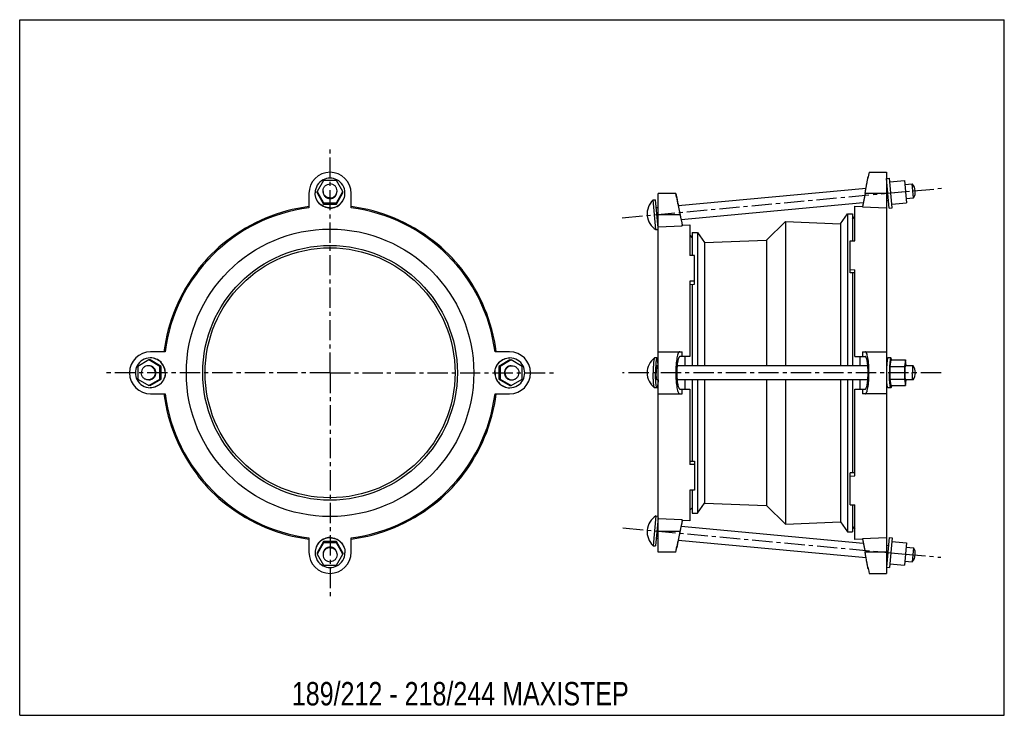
# Model space of a CAD drawing. Header units: millimetres. Extents: x 0 to 841, y 0 to 594.
import ezdxf

# ---------------------------------------------------------------- set-up
doc = ezdxf.new("R2010")
doc.units = ezdxf.units.MM
doc.header["$LTSCALE"] = 46.255
doc.linetypes.add('CENTER', pattern=[0.6, 0.375, -0.075, 0.075, -0.075])
doc.layers.get('0').update_dxf_attribs({"linetype": 'CONTINUOUS'})
doc.layers.add('02___PRT_ALL_AXES', color=7, linetype='CONTINUOUS')
doc.styles.get("Standard").update_dxf_attribs({"font": 'txt', "width": 0.8})

msp = doc.modelspace()

# ---------------------------------------------------------------- linework, layer by layer
at = {"color": 7, "linetype": 'Continuous'}
for p, q in [((0, 0), (0, 594)), ((0, 594), (841, 594)), ((841, 0), (841, 594)), ((725.43, 463.71), (724.55, 458.71)), ((725.43, 463.71), (740.43, 463.71)), ((740.43, 463.71), (740.43, 121.21)), ((259.61, 456.65), (254.12, 447.19)), ((270.58, 456.65), (259.61, 456.65)), ((276.06, 447.19), (270.58, 456.65)), ((743.21, 455.51), (755.61, 456.65)), ((755.61, 456.65), (757.36, 437.73)), ((254.12, 446.05), (254.12, 447.19)), ((254.12, 447.19), (259.61, 437.73)), ((254.12, 446.05), (259.61, 436.59)), ((270.58, 437.73), (276.06, 447.19)), ((270.58, 436.59), (276.06, 446.05)), ((276.06, 446.05), (276.06, 447.19)), ((744.09, 446.05), (756.48, 447.19)), ((755.93, 453.16), (762.44, 453.76)), ((247.09, 445.71), (247.09, 433.36)), ((259.61, 436.59), (259.61, 437.73)), ((259.61, 437.73), (270.58, 437.73)), ((270.58, 436.59), (270.58, 437.73)), ((283.09, 433.36), (283.09, 445.71)), ((545.43, 139.21), (545.43, 445.71)), ((560.43, 445.71), (545.43, 445.71)), ((560.43, 445.71), (561.26, 441.71)), ((561.01, 442.54), (560.43, 445.7)), ((740.43, 445.71), (722.15, 445.71)), ((744.96, 436.59), (757.36, 437.73)), ((757.04, 441.22), (763.54, 441.82)), ((259.61, 436.59), (270.58, 436.59)), ((713.43, 405.18), (713.43, 434.82)), ((713.43, 434.82), (719.93, 434.58)), ((719.93, 434.58), (719.93, 434.13)), ((719.93, 434.13), (740.43, 433.36)), ((545.43, 427.71), (563.92, 427.71)), ((711.43, 423.68), (713.43, 425.87)), ((545.43, 417.22), (565.93, 417.98)), ((565.93, 418.49), (572.43, 418.73)), ((565.93, 417.98), (565.93, 418.49)), ((572.43, 418.73), (572.43, 392.57)), ((176.93, 405.3), (177.02, 405.18)), ((353.25, 405.3), (353.16, 405.18)), ((572.43, 409.87), (574.43, 407.68)), ((709.43, 377.87), (709.43, 405.3)), ((709.43, 405.3), (713.43, 405.18)), ((576.43, 392.69), (572.43, 392.57)), ((576.43, 368.02), (576.43, 392.69)), ((152.25, 380.62), (152.37, 380.53)), ((377.93, 380.62), (377.82, 380.53)), ((709.43, 380.62), (713.43, 380.53)), ((713.43, 306.46), (713.43, 380.53)), ((576.43, 370.77), (572.43, 370.68)), ((572.43, 370.68), (572.43, 306.46)), ((713.43, 377.76), (709.43, 377.87)), ((572.43, 367.91), (576.43, 368.02)), ((110.36, 303.43), (100.9, 297.94)), ((119.82, 297.94), (110.36, 303.43)), ((111.51, 303.43), (110.36, 303.43)), ((120.96, 297.94), (111.51, 303.43)), ((124.19, 310.46), (111.84, 310.46)), ((418.34, 310.46), (406, 310.46)), ((544.25, 305.21), (542.26, 305.21)), ((545.43, 310.46), (565.93, 310.46)), ((572.43, 306.46), (564.02, 306.46)), ((565.93, 306.46), (565.93, 310.46)), ((568.02, 306.46), (568.02, 298.46)), ((713.43, 306.46), (722.07, 306.46)), ((717.83, 298.46), (717.83, 306.46)), ((719.93, 310.46), (740.43, 310.46)), ((719.93, 310.46), (719.93, 306.46)), ((744.09, 305.21), (741.6, 305.21)), ((744.09, 303.43), (743.21, 297.94)), ((744.09, 303.43), (756.48, 303.43)), ((756.48, 303.43), (755.61, 297.94)), ((757.28, 298.46), (756.48, 303.43)), ((100.9, 297.94), (100.9, 286.97)), ((119.82, 286.97), (119.82, 297.94)), ((120.96, 297.94), (119.82, 297.94)), ((120.96, 286.97), (120.96, 297.94)), ((545.43, 298.46), (544.25, 298.46)), ((724.41, 298.46), (561.52, 298.46)), ((743.21, 297.94), (755.61, 297.94)), ((743.21, 297.94), (743.21, 286.97)), ((755.61, 297.94), (755.61, 286.97)), ((762.99, 298.46), (756.48, 298.46)), ((100.9, 286.97), (110.36, 281.49)), ((110.36, 281.49), (119.82, 286.97)), ((111.51, 281.49), (120.96, 286.97)), ((120.96, 286.97), (119.82, 286.97)), ((545.43, 286.46), (544.25, 286.46)), ((724.41, 286.46), (561.51, 286.46)), ((568.02, 286.46), (568.02, 278.46)), ((717.83, 278.46), (717.83, 286.46)), ((743.21, 286.97), (755.61, 286.97)), ((743.21, 286.97), (744.09, 281.49)), ((755.61, 286.97), (756.48, 281.49)), ((762.99, 286.46), (756.48, 286.46)), ((756.48, 281.49), (757.26, 286.33)), ((111.51, 281.49), (110.36, 281.49)), ((544.25, 279.71), (542.26, 279.71)), ((564.02, 278.46), (572.43, 278.46)), ((565.93, 274.46), (565.93, 278.46)), ((572.43, 278.46), (572.43, 214.24)), ((713.43, 278.46), (722.07, 278.46)), ((713.43, 204.39), (713.43, 278.46)), ((719.93, 278.46), (719.93, 274.46)), ((744.09, 279.71), (741.6, 279.71)), ((744.09, 281.49), (756.48, 281.49)), ((111.84, 274.46), (124.19, 274.46)), ((406, 274.46), (418.34, 274.46)), ((545.43, 274.46), (565.93, 274.46)), ((740.43, 274.46), (719.93, 274.46)), ((572.43, 217.01), (576.43, 216.9)), ((576.43, 214.15), (572.43, 214.24)), ((576.43, 216.9), (576.43, 192.22)), ((152.25, 204.3), (152.37, 204.39)), ((377.93, 204.3), (377.82, 204.39)), ((713.43, 207.16), (709.43, 207.05)), ((709.43, 179.62), (709.43, 207.05)), ((709.43, 204.3), (713.43, 204.39)), ((576.43, 192.22), (572.43, 192.34)), ((572.43, 192.34), (572.43, 166.18)), ((176.93, 179.62), (177.02, 179.73)), ((353.25, 179.62), (353.16, 179.73)), ((572.43, 175.04), (574.43, 177.24)), ((709.43, 179.62), (713.43, 179.73)), ((713.43, 150.09), (713.43, 179.73)), ((565.93, 166.93), (545.43, 167.7)), ((565.93, 166.42), (565.93, 166.93)), ((572.43, 166.18), (565.93, 166.42)), ((711.43, 161.24), (713.43, 159.04)), ((247.09, 151.55), (247.09, 139.21)), ((283.09, 139.21), (283.09, 151.55)), ((545.43, 157.21), (563.92, 157.21)), ((740.43, 151.55), (719.93, 150.79)), ((560.43, 139.21), (561.36, 144.2)), ((560.43, 139.21), (561.26, 143.21)), ((719.93, 150.34), (713.43, 150.09)), ((719.93, 150.79), (719.93, 150.34)), ((560.43, 139.21), (545.43, 139.21)), ((740.43, 139.21), (722.15, 139.21)), ((724.87, 124.38), (725.43, 121.21)), ((725.43, 121.21), (740.43, 121.21)), ((0, 0), (841, 0))]:
    msp.add_line(p, q, dxfattribs=at)
for centre, radius, start, end in [((265.09, 445.71), 18, 0, 180), ((-238.97, 629.89), 978.61, 349.15182, 349.92574), ((1469.4, 612.42), 924.13, 190.59254, 190.70806), ((1340.32, 587.63), 792.7, 190.68089, 191.63895), ((265.09, 292.46), 142.05, 97.27986, 172.72012), ((265.09, 292.46), 143.05, 97.23046, 128), ((265.09, 292.46), 142.05, 7.27986, 82.72014), ((265.09, 292.46), 143.05, 52, 82.76954), ((265.09, 292.46), 143.2, 128, 142), ((265.09, 292.46), 143.2, 38, 52), ((265.09, 292.46), 143.05, 142, 172.76954), ((265.09, 292.46), 143.05, 7.23046, 38), ((111.84, 292.46), 18, 90, 270), ((111.52, 292.52), 12.69, 90.05505, 152.76859), ((418.34, 292.46), 18, 270, 90), ((551.89, 292.46), 16, 127.35219, 232.6478), ((726.63, 300.63), 18.27, 8.83469, 9.15469), ((111.61, 292.46), 12.8, 152.71512, 179.99665), ((755.03, 292.46), 10, 323.45614, 36.54341), ((111.61, 292.46), 12.8, 180.00335, 207.28488), ((111.52, 292.4), 12.69, 207.23141, 269.94496), ((726.63, 284.29), 18.27, 350.84531, 351.16531), ((265.09, 292.46), 143.05, 187.23046, 218), ((265.09, 292.46), 142.05, 187.27988, 262.72014), ((265.09, 292.46), 142.05, 277.27986, 352.72014), ((265.09, 292.46), 143.05, 322, 352.76955), ((265.09, 292.46), 143.2, 218, 232), ((265.09, 292.46), 143.2, 308, 322), ((265.09, 292.46), 143.05, 232, 262.76955), ((265.09, 292.46), 143.05, 277.23045, 308), ((1373.96, -9.35), 826.98, 168.38091, 169.29925), ((265.09, 139.21), 18, 180, 360), ((-203.03, -38.34), 942.06, 10.05924, 10.86319)]:
    msp.add_arc(centre, radius, start, end, dxfattribs=at)
for points, knots in [([(722.3, 446.91), (722.61, 448.55), (723.06, 450.94), (723.62, 453.96), (723.97, 455.87), (724.25, 457.43), (724.44, 458.49), (724.55, 459.12), (724.6, 459.42), (724.63, 459.61), (724.65, 459.69), (724.65, 459.71)], [0, 0, 0, 0, 0.386377, 0.55881, 0.709441, 0.832844, 0.924484, 0.957287, 0.980929, 0.995211, 1, 1, 1, 1]), ([(259.09, 447.19), (259.09, 446.41), (259.41, 444.84), (260.74, 442.85), (262.74, 441.53), (264.31, 441.22), (265.09, 441.22)], [0, 0, 0, 0, 0.249509, 0.499311, 0.749478, 1, 1, 1, 1]), ([(265.09, 441.22), (265.87, 441.22), (267.45, 441.53), (269.44, 442.85), (270.78, 444.84), (271.09, 446.41), (271.09, 447.19)], [0, 0, 0, 0, 0.250522, 0.500689, 0.750491, 1, 1, 1, 1]), ([(561.26, 441.71), (561.26, 441.73), (561.28, 441.55), (561.31, 441.46), (561.37, 441.1), (561.49, 440.5), (561.69, 439.42), (561.99, 437.87), (562.36, 435.96), (562.96, 432.93), (563.44, 430.55), (563.77, 428.9)], [0, 0, 0, 0, 0.004799, 0.019107, 0.042793, 0.07565, 0.167414, 0.290923, 0.441598, 0.613983, 1, 1, 1, 1]), ([(124.2, 292.46), (124.2, 294.12), (123.54, 297.47), (120.72, 301.7), (116.5, 304.54), (113.16, 305.21), (111.51, 305.21)], [0, 0, 0, 0, 0.250516, 0.500693, 0.75049, 1, 1, 1, 1]), ([(124.43, 292.46), (124.43, 294.12), (123.77, 297.47), (120.95, 301.7), (116.73, 304.54), (113.39, 305.21), (111.73, 305.21)], [0, 0, 0, 0, 0.250516, 0.500693, 0.75049, 1, 1, 1, 1]), ([(541.99, 304.85), (541.9, 304.63), (541.77, 304.08), (541.61, 303.09), (541.46, 301.81), (541.28, 299.62), (541.13, 296.48), (541.09, 293.85), (541.09, 292.46)], [0, 0, 0, 0, 0.055819, 0.136902, 0.241374, 0.366572, 0.664993, 1, 1, 1, 1]), ([(542.18, 305.18), (542.16, 305.16), (542.07, 305.07), (542.02, 304.95), (541.99, 304.85)], [0, 0, 0, 0, 0.179629, 1, 1, 1, 1]), ([(544.25, 305.21), (544.21, 305.21), (544.11, 305.13), (543.94, 304.8), (543.76, 304.09), (543.57, 302.93), (543.4, 301.36), (543.27, 299.45), (543.12, 296.45), (543.08, 294.08), (543.08, 292.46)], [0, 0, 0, 0, 0.010075, 0.026794, 0.085471, 0.178011, 0.301507, 0.45147, 0.622248, 1, 1, 1, 1]), ([(545.29, 298.52), (545.24, 299.44), (545.14, 301.07), (544.93, 302.96), (544.74, 304.12), (544.59, 304.69), (544.47, 305.04), (544.32, 305.21), (544.25, 305.21)], [0, 0, 0, 0, 0.403817, 0.716387, 0.831522, 0.916711, 0.971614, 1, 1, 1, 1]), ([(563.92, 310.46), (563.8, 310.46), (563.53, 310.39), (563.17, 310.11), (562.84, 309.67), (562.37, 308.8), (561.86, 307.31), (561.36, 305.1), (560.95, 302.4), (560.65, 299.32), (560.47, 295.96), (560.4, 292.46), (560.47, 288.96), (560.65, 285.6), (560.95, 282.51), (561.36, 279.82), (561.86, 277.61), (562.37, 276.12), (562.84, 275.24), (563.17, 274.81), (563.53, 274.53), (563.8, 274.46), (563.92, 274.46)], [0, 0, 0, 0, 0.009717, 0.021167, 0.035493, 0.053233, 0.099543, 0.159969, 0.232926, 0.316002, 0.406173, 0.5, 0.593827, 0.683998, 0.767074, 0.840031, 0.900457, 0.946767, 0.964507, 0.978833, 0.990283, 1, 1, 1, 1]), ([(564.02, 306.46), (563.82, 306.46), (563.48, 306.26), (563.17, 305.85), (562.8, 305.17), (562.4, 304.01), (562, 302.29), (561.68, 300.19), (561.44, 297.79), (561.29, 295.18), (561.24, 292.46), (561.29, 289.74), (561.44, 287.12), (561.68, 284.72), (562, 282.62), (562.4, 280.91), (562.8, 279.75), (563.17, 279.07), (563.48, 278.66), (563.82, 278.46), (564.02, 278.46)], [0, 0, 0, 0, 0.020865, 0.035246, 0.053039, 0.099419, 0.15989, 0.232879, 0.315974, 0.406161, 0.500009, 0.593856, 0.684041, 0.767132, 0.840117, 0.900585, 0.946963, 0.964754, 0.979135, 1, 1, 1, 1]), ([(722.07, 278.46), (722.26, 278.46), (722.57, 278.67), (722.86, 279.07), (723.21, 279.75), (723.58, 280.91), (723.95, 282.63), (724.26, 284.73), (724.57, 288.04), (724.71, 292.46), (724.57, 296.87), (724.26, 300.19), (723.95, 302.28), (723.58, 304), (723.21, 305.16), (722.86, 305.84), (722.57, 306.25), (722.26, 306.46), (722.07, 306.46)], [0, 0, 0, 0, 0.019848, 0.033954, 0.051595, 0.097928, 0.158563, 0.231832, 0.315266, 0.500008, 0.684746, 0.768177, 0.841443, 0.902075, 0.948407, 0.966046, 0.980152, 1, 1, 1, 1]), ([(722.15, 274.46), (722.4, 274.46), (722.8, 274.73), (723.16, 275.25), (723.61, 276.12), (724.08, 277.62), (724.55, 279.83), (724.93, 282.52), (725.21, 285.61), (725.39, 288.96), (725.45, 292.46), (725.39, 295.95), (725.21, 299.31), (724.93, 302.39), (724.55, 305.09), (724.08, 307.3), (723.61, 308.79), (723.16, 309.67), (722.8, 310.19), (722.4, 310.46), (722.15, 310.46)], [0, 0, 0, 0, 0.019779, 0.033851, 0.05146, 0.097765, 0.158398, 0.231683, 0.31515, 0.405742, 0.5, 0.594258, 0.68485, 0.768317, 0.841602, 0.902235, 0.94854, 0.966149, 0.980221, 1, 1, 1, 1]), ([(741.6, 305.21), (741.53, 305.21), (741.38, 305.03), (741.26, 304.67), (741.1, 304.08), (740.91, 302.89), (740.7, 300.93), (740.6, 299.25), (740.56, 298.3)], [0, 0, 0, 0, 0.028181, 0.08314, 0.168532, 0.283935, 0.596849, 1, 1, 1, 1]), ([(743.51, 303.53), (743.4, 302.86), (743.23, 301.31), (742.98, 297.62), (742.92, 294.59), (742.92, 292.46)], [0, 0, 0, 0, 0.183675, 0.422754, 1, 1, 1, 1]), ([(744.09, 305.21), (744.03, 305.21), (743.88, 305.05), (743.76, 304.73), (743.62, 304.19), (743.55, 303.78), (743.51, 303.53)], [0, 0, 0, 0, 0.101898, 0.295556, 0.595136, 1, 1, 1, 1]), ([(744.67, 303.53), (744.63, 303.78), (744.56, 304.19), (744.41, 304.73), (744.29, 305.05), (744.15, 305.21), (744.09, 305.21)], [0, 0, 0, 0, 0.404864, 0.704444, 0.898102, 1, 1, 1, 1]), ([(109.76, 298.46), (108.98, 298.46), (107.41, 298.14), (105.43, 296.81), (104.1, 294.81), (103.79, 293.24), (103.79, 292.46)], [0, 0, 0, 0, 0.249506, 0.499311, 0.749479, 1, 1, 1, 1]), ([(115.73, 292.46), (115.73, 293.24), (115.42, 294.81), (114.1, 296.81), (112.11, 298.14), (110.54, 298.46), (109.76, 298.46)], [0, 0, 0, 0, 0.250521, 0.500689, 0.750494, 1, 1, 1, 1]), ([(116.34, 292.46), (116.34, 293.24), (116.03, 294.81), (114.7, 296.81), (112.71, 298.14), (111.14, 298.46), (110.36, 298.46)], [0, 0, 0, 0, 0.250522, 0.500689, 0.750491, 1, 1, 1, 1]), ([(544.25, 298.46), (544.2, 298.46), (544.1, 298.26), (544.03, 297.95), (543.93, 297.38), (543.86, 296.65), (543.79, 295.75), (543.72, 294.34), (543.7, 293.22), (543.7, 292.46)], [0, 0, 0, 0, 0.02593, 0.084685, 0.177291, 0.300916, 0.450944, 0.621911, 1, 1, 1, 1]), ([(756.48, 298.46), (756.43, 298.46), (756.33, 298.26), (756.26, 297.95), (756.16, 297.38), (756.09, 296.65), (756.02, 295.75), (755.95, 294.34), (755.93, 293.22), (755.93, 292.46)], [0, 0, 0, 0, 0.025976, 0.084693, 0.177298, 0.300929, 0.450982, 0.621917, 1, 1, 1, 1]), ([(762.66, 297.27), (762.57, 296.57), (762.47, 294.96), (762.44, 293.36), (762.44, 292.46)], [0, 0, 0, 0, 0.441056, 1, 1, 1, 1]), ([(762.99, 298.46), (762.95, 298.46), (762.87, 298.34), (762.8, 298.11), (762.72, 297.73), (762.68, 297.44), (762.66, 297.27)], [0, 0, 0, 0, 0.092617, 0.286436, 0.590315, 1, 1, 1, 1]), ([(763.06, 298.41), (763.05, 298.42), (763.04, 298.44), (763.01, 298.46), (762.99, 298.46)], [0, 0, 0, 0, 0.314008, 1, 1, 1, 1]), ([(109.76, 286.46), (108.98, 286.46), (107.41, 286.77), (105.43, 288.11), (104.1, 290.1), (103.79, 291.68), (103.79, 292.46)], [0, 0, 0, 0, 0.249506, 0.499311, 0.749479, 1, 1, 1, 1]), ([(115.73, 292.46), (115.73, 291.68), (115.42, 290.1), (114.1, 288.11), (112.11, 286.77), (110.54, 286.46), (109.76, 286.46)], [0, 0, 0, 0, 0.250521, 0.500689, 0.750494, 1, 1, 1, 1]), ([(110.36, 286.46), (111.14, 286.46), (112.71, 286.77), (114.7, 288.11), (116.03, 290.1), (116.34, 291.68), (116.34, 292.46)], [0, 0, 0, 0, 0.249509, 0.499311, 0.749478, 1, 1, 1, 1]), ([(124.2, 292.46), (124.2, 290.8), (123.54, 287.45), (120.72, 283.21), (116.5, 280.37), (113.16, 279.71), (111.51, 279.71)], [0, 0, 0, 0, 0.250516, 0.500693, 0.75049, 1, 1, 1, 1]), ([(124.43, 292.46), (124.43, 290.8), (123.77, 287.45), (120.95, 283.21), (116.73, 280.37), (113.39, 279.71), (111.73, 279.71)], [0, 0, 0, 0, 0.250516, 0.500693, 0.75049, 1, 1, 1, 1]), ([(541.99, 280.07), (541.9, 280.28), (541.77, 280.84), (541.61, 281.83), (541.46, 283.11), (541.28, 285.29), (541.13, 288.44), (541.09, 291.07), (541.09, 292.46)], [0, 0, 0, 0, 0.055819, 0.136902, 0.241374, 0.366572, 0.664993, 1, 1, 1, 1]), ([(544.25, 279.71), (544.21, 279.71), (544.11, 279.78), (543.94, 280.11), (543.76, 280.82), (543.57, 281.99), (543.4, 283.55), (543.27, 285.46), (543.12, 288.47), (543.08, 290.83), (543.08, 292.46)], [0, 0, 0, 0, 0.010075, 0.026794, 0.085471, 0.178011, 0.301507, 0.45147, 0.622248, 1, 1, 1, 1]), ([(544.25, 286.46), (544.2, 286.46), (544.1, 286.65), (544.03, 286.97), (543.93, 287.54), (543.86, 288.27), (543.79, 289.17), (543.72, 290.58), (543.7, 291.69), (543.7, 292.46)], [0, 0, 0, 0, 0.02593, 0.084685, 0.177291, 0.300916, 0.450944, 0.621911, 1, 1, 1, 1]), ([(545.29, 286.4), (545.24, 285.48), (545.14, 283.84), (544.93, 281.95), (544.74, 280.8), (544.59, 280.22), (544.47, 279.88), (544.32, 279.71), (544.25, 279.71)], [0, 0, 0, 0, 0.403817, 0.716387, 0.831522, 0.916711, 0.971614, 1, 1, 1, 1]), ([(741.6, 279.71), (741.53, 279.71), (741.38, 279.88), (741.26, 280.24), (741.1, 280.84), (740.91, 282.03), (740.7, 283.98), (740.6, 285.67), (740.56, 286.61)], [0, 0, 0, 0, 0.028181, 0.08314, 0.168532, 0.283935, 0.596849, 1, 1, 1, 1]), ([(743.51, 281.38), (743.4, 282.05), (743.23, 283.61), (742.98, 287.3), (742.92, 290.32), (742.92, 292.46)], [0, 0, 0, 0, 0.183675, 0.422754, 1, 1, 1, 1]), ([(755.93, 292.46), (755.93, 291.69), (755.95, 290.58), (756.02, 289.17), (756.09, 288.27), (756.16, 287.54), (756.26, 286.97), (756.33, 286.65), (756.43, 286.46), (756.48, 286.46)], [0, 0, 0, 0, 0.378083, 0.549018, 0.699071, 0.822702, 0.915307, 0.974024, 1, 1, 1, 1]), ([(762.66, 287.64), (762.57, 288.35), (762.47, 289.95), (762.44, 291.56), (762.44, 292.46)], [0, 0, 0, 0, 0.441056, 1, 1, 1, 1]), ([(762.99, 286.46), (762.95, 286.46), (762.87, 286.58), (762.8, 286.8), (762.72, 287.18), (762.68, 287.47), (762.66, 287.64)], [0, 0, 0, 0, 0.092617, 0.286436, 0.590315, 1, 1, 1, 1]), ([(763.06, 286.5), (763.05, 286.5), (763.04, 286.47), (763.01, 286.46), (762.99, 286.46)], [0, 0, 0, 0, 0.314008, 1, 1, 1, 1]), ([(542.18, 279.74), (542.16, 279.75), (542.07, 279.85), (542.02, 279.97), (541.99, 280.07)], [0, 0, 0, 0, 0.179629, 1, 1, 1, 1]), ([(744.09, 279.71), (744.03, 279.71), (743.88, 279.86), (743.76, 280.19), (743.62, 280.72), (743.55, 281.14), (743.51, 281.38)], [0, 0, 0, 0, 0.101898, 0.295556, 0.595136, 1, 1, 1, 1]), ([(744.67, 281.38), (744.63, 281.14), (744.56, 280.72), (744.41, 280.19), (744.29, 279.86), (744.15, 279.71), (744.09, 279.71)], [0, 0, 0, 0, 0.404864, 0.704444, 0.898102, 1, 1, 1, 1]), ([(563.77, 156.01), (563.44, 154.37), (562.96, 151.98), (562.36, 148.96), (561.99, 147.05), (561.69, 145.49), (561.49, 144.43), (561.37, 143.79), (561.31, 143.49), (561.28, 143.31), (561.26, 143.23), (561.26, 143.21)], [0, 0, 0, 0, 0.386017, 0.558403, 0.709077, 0.832586, 0.92435, 0.957207, 0.980893, 0.995201, 1, 1, 1, 1]), ([(724.65, 125.21), (724.65, 125.19), (724.63, 125.37), (724.61, 125.45), (724.55, 125.81), (724.44, 126.41), (724.25, 127.49), (723.97, 129.04), (723.62, 130.95), (723.06, 133.98), (722.61, 136.36), (722.3, 138.01)], [0, 0, 0, 0, 0.004789, 0.019071, 0.042713, 0.075516, 0.167156, 0.290559, 0.44119, 0.613623, 1, 1, 1, 1]), ([(724.55, 126.21), (724.58, 126.04), (724.69, 125.43), (724.79, 124.82), (724.87, 124.38)], [0, 0, 0, 0, 0.268153, 1, 1, 1, 1])]:
    msp.add_open_spline(points, degree=3, knots=knots, dxfattribs=at)
for points in [[(722.07, 445.71), (722.15, 446.11), (722.22, 446.51), (722.3, 446.91)], [(722.07, 445.71), (721.35, 442), (720.64, 438.29), (719.93, 434.58)], [(722.15, 445.71), (721.41, 441.85), (720.67, 437.99), (719.93, 434.13)], [(563.77, 428.9), (563.85, 428.51), (563.94, 428.11), (564.02, 427.71)], [(563.92, 427.71), (564.59, 424.47), (565.26, 421.22), (565.93, 417.98)], [(564.02, 427.71), (564.66, 424.64), (565.29, 421.56), (565.93, 418.49)], [(542.26, 305.21), (542.23, 305.21), (542.2, 305.19), (542.18, 305.18)], [(542.26, 279.71), (542.23, 279.71), (542.2, 279.72), (542.18, 279.74)], [(565.93, 166.93), (565.26, 163.69), (564.59, 160.45), (563.92, 157.21)], [(565.93, 166.42), (565.29, 163.35), (564.66, 160.28), (564.02, 157.21)], [(564.02, 157.21), (563.94, 156.81), (563.85, 156.41), (563.77, 156.01)], [(719.93, 150.79), (720.67, 146.93), (721.41, 143.07), (722.15, 139.21)], [(719.93, 150.34), (720.64, 146.63), (721.35, 142.92), (722.07, 139.21)], [(722.3, 138.01), (722.22, 138.41), (722.15, 138.81), (722.07, 139.21)]]:
    msp.add_open_spline(points, degree=3, dxfattribs=at)
at = {"layer": '02___PRT_ALL_AXES', "color": 7, "linetype": 'CENTER'}
for p, q in [((265.09, 292.46), (265.09, 485.98)), ((514.7, 424.87), (787.31, 450.03)), ((265.09, 292.46), (71.57, 292.46)), ((265.09, 292.46), (265.09, 98.93)), ((265.09, 292.46), (458.62, 292.46)), ((787.03, 292.46), (514.75, 292.46)), ((515.21, 160), (744.09, 138.87)), ((756.48, 137.72), (786.91, 134.92))]:
    msp.add_line(p, q, dxfattribs=at)
at = {"layer": '02___PRT_ALL_AXES', "color": 7, "linetype": 'Continuous'}
for p, q in [((740.43, 458.51), (742.92, 458.74)), ((742.77, 433.12), (740.43, 458.51)), ((745.26, 433.35), (742.92, 458.74)), ((562.49, 435.31), (722.9, 450.12)), ((740.43, 451.73), (741.03, 451.79)), ((763.54, 441.82), (762.44, 453.76)), ((541.09, 440.11), (543.08, 440.3)), ((543.43, 414.72), (541.09, 440.11)), ((545.3, 416.32), (543.08, 440.3)), ((564.89, 423.48), (720.56, 437.85)), ((740.43, 439.68), (742.13, 439.84)), ((543.7, 433.57), (545.43, 433.73)), ((742.77, 433.12), (745.26, 433.35)), ((544.81, 421.62), (545.43, 421.68)), ((637.97, 405.63), (654.15, 421.81)), ((654.15, 421.81), (654.15, 298.46)), ((654.15, 421.81), (701.04, 419.81)), ((701.04, 419.81), (706.93, 428.21)), ((706.93, 428.21), (706.93, 298.46)), ((706.93, 428.21), (711.43, 428.21)), ((711.43, 428.21), (711.43, 405.24)), ((543.43, 414.72), (545.43, 414.9)), ((574.43, 412.21), (574.43, 392.63)), ((574.43, 412.21), (578.93, 412.21)), ((578.93, 412.21), (578.93, 298.46)), ((578.93, 412.21), (584.82, 403.79)), ((701.04, 419.81), (701.04, 298.46)), ((584.82, 403.79), (637.97, 405.63)), ((584.82, 403.79), (584.82, 298.46)), ((637.97, 405.63), (637.97, 298.46)), ((711.43, 377.81), (711.43, 298.46)), ((574.43, 367.96), (574.43, 298.46)), ((418.68, 303.43), (409.22, 297.94)), ((419.83, 303.43), (410.37, 297.94)), ((418.68, 303.43), (419.83, 303.43)), ((429.29, 297.94), (419.83, 303.43)), ((409.22, 297.94), (410.37, 297.94)), ((409.22, 297.94), (409.22, 286.97)), ((410.37, 297.94), (410.37, 286.97)), ((429.29, 286.97), (429.29, 297.94)), ((409.22, 286.97), (410.37, 286.97)), ((409.22, 286.97), (418.68, 281.49)), ((410.37, 286.97), (419.83, 281.49)), ((419.83, 281.49), (429.29, 286.97)), ((574.43, 286.46), (574.43, 216.95)), ((578.93, 286.46), (578.93, 172.71)), ((584.82, 286.46), (584.82, 181.13)), ((637.97, 286.46), (637.97, 179.29)), ((654.15, 286.46), (654.15, 163.11)), ((701.04, 286.46), (701.04, 165.11)), ((706.93, 286.46), (706.93, 156.71)), ((711.43, 286.46), (711.43, 207.1)), ((418.68, 281.49), (419.83, 281.49)), ((574.43, 192.28), (574.43, 172.71)), ((578.93, 172.71), (584.82, 181.13)), ((584.82, 181.13), (637.97, 179.29)), ((637.97, 179.29), (654.15, 163.11)), ((711.43, 179.67), (711.43, 156.71)), ((543.43, 170.2), (541.09, 144.8)), ((545.3, 168.6), (543.08, 144.62)), ((543.43, 170.2), (545.43, 170.01)), ((574.43, 172.71), (578.93, 172.71)), ((544.81, 163.29), (545.43, 163.23)), ((564.89, 161.44), (720.56, 147.07)), ((654.15, 163.11), (701.04, 165.11)), ((701.04, 165.11), (706.93, 156.71)), ((706.93, 156.71), (711.43, 156.71)), ((742.77, 151.8), (740.43, 126.4)), ((742.77, 151.8), (745.26, 151.57)), ((745.26, 151.57), (742.92, 126.17)), ((259.61, 148.33), (254.12, 138.87)), ((259.61, 147.18), (254.12, 137.72)), ((270.58, 148.33), (259.61, 148.33)), ((259.61, 148.33), (259.61, 147.18)), ((270.58, 147.18), (259.61, 147.18)), ((276.06, 138.87), (270.58, 148.33)), ((270.58, 148.33), (270.58, 147.18)), ((276.06, 137.72), (270.58, 147.18)), ((541.09, 144.8), (543.08, 144.62)), ((543.7, 151.34), (545.43, 151.18)), ((562.49, 149.61), (722.9, 134.8)), ((740.43, 145.23), (742.13, 145.08)), ((744.96, 148.33), (757.36, 147.18)), ((757.36, 147.18), (755.61, 128.27)), ((757.04, 143.7), (763.54, 143.1)), ((763.54, 143.1), (762.44, 131.15)), ((254.12, 138.87), (254.12, 137.72)), ((254.12, 137.72), (259.61, 128.27)), ((270.58, 128.27), (276.06, 137.72)), ((276.06, 138.87), (276.06, 137.72)), ((744.09, 138.87), (756.48, 137.72)), ((259.61, 128.27), (270.58, 128.27)), ((740.43, 133.18), (741.03, 133.13)), ((740.43, 126.4), (742.92, 126.17)), ((743.21, 129.41), (755.61, 128.27)), ((755.93, 131.75), (762.44, 131.15))]:
    msp.add_line(p, q, dxfattribs=at)
for radius in [122.75, 108.75, 106.75]:
    msp.add_circle((265.09, 292.46), radius, dxfattribs=at)
for centre, radius, start, end in [((265.03, 446.03), 12.69, 117.23141, 179.94496), ((265.09, 445.94), 12.8, 90.00335, 117.28488), ((265.09, 445.94), 12.8, 62.71512, 89.99665), ((265.15, 446.03), 12.69, 0.05505, 62.76859), ((755.02, 447.05), 10, 328.404, 42.14379), ((551.89, 428.3), 16, 132.44118, 238.10661), ((418.67, 292.52), 12.69, 27.23141, 89.94495), ((418.58, 292.46), 12.8, 0.00335, 27.28488), ((418.67, 292.4), 12.69, 270.05504, 332.76859), ((418.58, 292.46), 12.8, 332.71512, 359.99665), ((551.89, 156.61), 16, 121.89339, 227.55882), ((755.02, 137.86), 10, 317.85621, 31.596), ((265.03, 138.88), 12.69, 180.05504, 242.76859), ((265.15, 138.88), 12.69, 297.23141, 359.94495), ((265.09, 138.97), 12.8, 242.71512, 269.99665), ((265.09, 138.97), 12.8, 270.00335, 297.28488)]:
    msp.add_arc(centre, radius, start, end, dxfattribs=at)
for points, knots in [([(265.09, 433.35), (263.43, 433.35), (260.08, 434.01), (255.85, 436.83), (253.01, 441.05), (252.34, 444.39), (252.34, 446.05)], [0, 0, 0, 0, 0.250516, 0.500693, 0.75049, 1, 1, 1, 1]), ([(265.09, 433.12), (263.43, 433.12), (260.08, 433.78), (255.85, 436.6), (253.01, 440.82), (252.34, 444.16), (252.34, 445.82)], [0, 0, 0, 0, 0.250516, 0.500693, 0.75049, 1, 1, 1, 1]), ([(259.09, 447.79), (259.09, 448.57), (259.41, 450.14), (260.74, 452.13), (262.74, 453.45), (264.31, 453.76), (265.09, 453.76)], [0, 0, 0, 0, 0.249506, 0.499311, 0.749479, 1, 1, 1, 1]), ([(265.09, 441.82), (264.31, 441.82), (262.74, 442.13), (260.74, 443.45), (259.41, 445.44), (259.09, 447.01), (259.09, 447.79)], [0, 0, 0, 0, 0.250521, 0.500689, 0.750494, 1, 1, 1, 1]), ([(271.09, 447.79), (271.09, 448.57), (270.78, 450.14), (269.44, 452.13), (267.45, 453.45), (265.87, 453.76), (265.09, 453.76)], [0, 0, 0, 0, 0.249506, 0.499311, 0.749479, 1, 1, 1, 1]), ([(265.09, 441.82), (265.87, 441.82), (267.45, 442.13), (269.44, 443.45), (270.78, 445.44), (271.09, 447.01), (271.09, 447.79)], [0, 0, 0, 0, 0.250521, 0.500689, 0.750494, 1, 1, 1, 1]), ([(265.09, 433.35), (266.75, 433.35), (270.1, 434.01), (274.34, 436.83), (277.18, 441.05), (277.84, 444.39), (277.84, 446.05)], [0, 0, 0, 0, 0.250516, 0.500693, 0.75049, 1, 1, 1, 1]), ([(265.09, 433.12), (266.75, 433.12), (270.1, 433.78), (274.34, 436.6), (277.18, 440.82), (277.84, 444.16), (277.84, 445.82)], [0, 0, 0, 0, 0.250516, 0.500693, 0.75049, 1, 1, 1, 1]), ([(405.76, 292.46), (405.76, 294.12), (406.41, 297.47), (409.24, 301.7), (413.46, 304.54), (416.8, 305.21), (418.45, 305.21)], [0, 0, 0, 0, 0.250516, 0.500693, 0.75049, 1, 1, 1, 1]), ([(405.99, 292.46), (405.99, 294.12), (406.64, 297.47), (409.47, 301.7), (413.69, 304.54), (417.03, 305.21), (418.68, 305.21)], [0, 0, 0, 0, 0.250516, 0.500693, 0.75049, 1, 1, 1, 1]), ([(419.83, 298.46), (419.05, 298.46), (417.48, 298.14), (415.49, 296.81), (414.16, 294.81), (413.85, 293.24), (413.85, 292.46)], [0, 0, 0, 0, 0.249509, 0.499311, 0.749478, 1, 1, 1, 1]), ([(414.45, 292.46), (414.45, 293.24), (414.76, 294.81), (416.09, 296.81), (418.08, 298.14), (419.65, 298.46), (420.43, 298.46)], [0, 0, 0, 0, 0.250521, 0.500689, 0.750494, 1, 1, 1, 1]), ([(420.43, 298.46), (421.2, 298.46), (422.78, 298.14), (424.76, 296.81), (426.09, 294.81), (426.4, 293.24), (426.4, 292.46)], [0, 0, 0, 0, 0.249506, 0.499311, 0.749479, 1, 1, 1, 1]), ([(405.76, 292.46), (405.76, 290.8), (406.41, 287.45), (409.24, 283.21), (413.46, 280.37), (416.8, 279.71), (418.45, 279.71)], [0, 0, 0, 0, 0.250516, 0.500693, 0.75049, 1, 1, 1, 1]), ([(405.99, 292.46), (405.99, 290.8), (406.64, 287.45), (409.47, 283.21), (413.69, 280.37), (417.03, 279.71), (418.68, 279.71)], [0, 0, 0, 0, 0.250516, 0.500693, 0.75049, 1, 1, 1, 1]), ([(413.85, 292.46), (413.85, 291.68), (414.16, 290.1), (415.49, 288.11), (417.48, 286.77), (419.05, 286.46), (419.83, 286.46)], [0, 0, 0, 0, 0.250522, 0.500689, 0.750491, 1, 1, 1, 1]), ([(414.45, 292.46), (414.45, 291.68), (414.76, 290.1), (416.09, 288.11), (418.08, 286.77), (419.65, 286.46), (420.43, 286.46)], [0, 0, 0, 0, 0.250521, 0.500689, 0.750494, 1, 1, 1, 1]), ([(420.43, 286.46), (421.2, 286.46), (422.78, 286.77), (424.76, 288.11), (426.09, 290.1), (426.4, 291.68), (426.4, 292.46)], [0, 0, 0, 0, 0.249506, 0.499311, 0.749479, 1, 1, 1, 1]), ([(265.09, 151.8), (263.43, 151.8), (260.08, 151.14), (255.85, 148.31), (253.01, 144.09), (252.34, 140.75), (252.34, 139.1)], [0, 0, 0, 0, 0.250516, 0.500693, 0.75049, 1, 1, 1, 1]), ([(265.09, 151.57), (263.43, 151.57), (260.08, 150.91), (255.85, 148.08), (253.01, 143.86), (252.34, 140.52), (252.34, 138.87)], [0, 0, 0, 0, 0.250516, 0.500693, 0.75049, 1, 1, 1, 1]), ([(265.09, 151.8), (266.75, 151.8), (270.1, 151.14), (274.34, 148.31), (277.18, 144.09), (277.84, 140.75), (277.84, 139.1)], [0, 0, 0, 0, 0.250516, 0.500693, 0.75049, 1, 1, 1, 1]), ([(265.09, 151.57), (266.75, 151.57), (270.1, 150.91), (274.34, 148.08), (277.18, 143.86), (277.84, 140.52), (277.84, 138.87)], [0, 0, 0, 0, 0.250516, 0.500693, 0.75049, 1, 1, 1, 1]), ([(265.09, 143.7), (264.31, 143.7), (262.74, 143.39), (260.74, 142.06), (259.41, 140.07), (259.09, 138.5), (259.09, 137.72)], [0, 0, 0, 0, 0.250522, 0.500689, 0.750491, 1, 1, 1, 1]), ([(265.09, 143.1), (264.31, 143.1), (262.74, 142.79), (260.74, 141.46), (259.41, 139.47), (259.09, 137.9), (259.09, 137.12)], [0, 0, 0, 0, 0.250521, 0.500689, 0.750494, 1, 1, 1, 1]), ([(271.09, 137.72), (271.09, 138.5), (270.78, 140.07), (269.44, 142.06), (267.45, 143.39), (265.87, 143.7), (265.09, 143.7)], [0, 0, 0, 0, 0.249509, 0.499311, 0.749478, 1, 1, 1, 1]), ([(265.09, 143.1), (265.87, 143.1), (267.45, 142.79), (269.44, 141.46), (270.78, 139.47), (271.09, 137.9), (271.09, 137.12)], [0, 0, 0, 0, 0.250521, 0.500689, 0.750494, 1, 1, 1, 1]), ([(259.09, 137.12), (259.09, 136.35), (259.41, 134.77), (260.74, 132.79), (262.74, 131.46), (264.31, 131.15), (265.09, 131.15)], [0, 0, 0, 0, 0.249506, 0.499311, 0.749479, 1, 1, 1, 1]), ([(271.09, 137.12), (271.09, 136.35), (270.78, 134.77), (269.44, 132.79), (267.45, 131.46), (265.87, 131.15), (265.09, 131.15)], [0, 0, 0, 0, 0.249506, 0.499311, 0.749479, 1, 1, 1, 1])]:
    msp.add_open_spline(points, degree=3, knots=knots, dxfattribs=at)

# ---------------------------------------------------------------- texts
at = {"color": 2, "linetype": 'Continuous', "insert": (232.42, 28.44), "char_height": 20, "width": 416, "attachment_point": 1, "line_spacing_factor": 0.9}
msp.add_mtext('189/212 - 218/244 MAXISTEP', dxfattribs=at)

doc.saveas('drawing.dxf')
